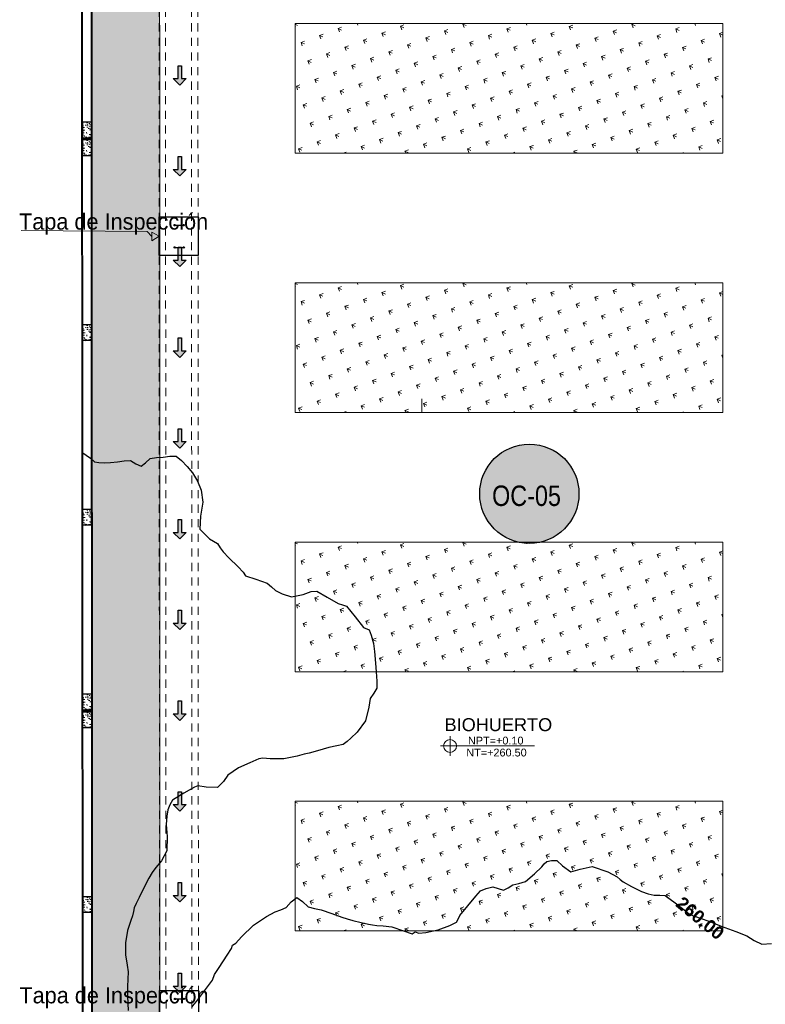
# Model space of a CAD drawing. Header units: millimetres. Extents: x -8931983 to 9630244, y 4 to 18563053.
# Tile 75 of 256: x 349090 to 349101, y 9281957 to 9281973. Entities that reach past the tile are written whole.
import ezdxf

# ---------------------------------------------------------------- set-up
doc = ezdxf.new("R2010")
doc.units = ezdxf.units.MM
doc.linetypes.add('01 nivel$0$HIDDEN2', pattern=[0.1875, 0.125, -0.0625])
doc.linetypes.add('CONTINUA', pattern=[0])
for name, color, linetype, lineweight in [('.', 7, 'Continuous', 0), ('0_ CUNETAS', 151, 'Continuous', 5), ('13.-ALE_PRESENTACION', 7, 'Continuous', 0), ('Cerco Perimetrico', 151, 'Continuous', 18), ('CUNETAS', 5, 'Continuous', 0), ('G-ANNO-DIMS', 7, 'Continuous', 5), ('HIERVA', 108, 'Continuous', 0), ('JUNTAS DE DILATACIÓN', 160, 'CONTINUA', 9), ('LROTULOS', 7, 'Continuous', 5), ('TARRAJEO', 32, 'Continuous', 0), ('TEXTO AMBIENTES', 7, 'Continuous', 30), ('vereda', 254, 'Continuous', 5)]:
    doc.layers.add(name, color=color, linetype=linetype, lineweight=lineweight)
doc.layers.add('0_COLUMNA ACHURADO', color=250, linetype='Continuous', lineweight=0, true_color=0x363636)
for name, color, linetype in [('C-TOPO', 7, 'Continuous'), ('C-TOPO-TEXT', 7, 'Continuous'), ('COLUMNA T.E', 6, 'Continuous')]:
    doc.layers.add(name, color=color, linetype=linetype)
doc.styles.add('AG FB', font='AGENCYR.TTF', dxfattribs={"height": 0.3})
doc.styles.add('Arial_1', font='arial.ttf', dxfattribs={"height": 0.15})
doc.styles.add('Cota B', font='swissck.ttf')
doc.styles.get("Standard").update_dxf_attribs({"font": 'arial.ttf'})

# ---------------------------------------------------------------- blocks, each defined once
blk = doc.blocks.new('topooooo')
at = {"layer": 'C-TOPO', "color": 31, "linetype": 'Continuous', "lineweight": 25, "elevation": 1.618, "flags": 128}
for points in [[(-151.687, -207.41), (-151.528, -207.398), (-151.444, -207.398), (-151.384, -207.363), (-151.313, -207.314), (-151.246, -207.25), (-151.169, -207.173), (-151.099, -207.095), (-151.028, -207.029), (-150.932, -207.015), (-150.846, -206.996), (-150.827, -206.91), (-150.813, -206.814), (-150.749, -206.742), (-150.672, -206.67), (-150.603, -206.592), (-150.528, -206.529), (-150.421, -206.527), (-150.297, -206.545), (-150.17, -206.568), (-150.028, -206.615), (-149.897, -206.691), (-149.759, -206.814), (-149.651, -207.004), (-149.528, -207.164), (-149.32, -207.187), (-149.178, -207.164), (-149.103, -207.184), (-149.028, -207.205), (-148.903, -207.219), (-148.702, -207.238), (-148.593, -207.249), (-148.528, -207.268), (-148.374, -207.208), (-148.197, -207.145), (-148.113, -207.146), (-148.028, -207.148), (-147.914, -207.126), (-147.774, -207.068), (-147.659, -206.924), (-147.593, -206.814), (-147.528, -206.753), (-147.346, -206.722), (-147.153, -206.689), (-147.091, -206.662), (-147.028, -206.639), (-146.819, -206.68), (-146.619, -206.723), (-146.528, -206.698), (-146.449, -206.742), (-146.341, -206.814), (-146.25, -206.899), (-146.123, -207.028), (-146.028, -207.127), (-145.93, -207.228), (-145.861, -207.314), (-145.849, -207.406), (-145.841, -207.501), (-145.768, -207.619), (-145.677, -207.814), (-145.662, -208.033), (-145.677, -208.165), (-145.69, -208.241), (-145.71, -208.314), (-145.769, -208.393), (-145.849, -208.493), (-145.952, -208.641), (-146.028, -208.752), (-146.076, -208.814), (-146.14, -208.907), (-146.274, -209.068), (-146.436, -209.202), (-146.528, -209.266), (-146.572, -209.314), (-146.64, -209.451), (-146.72, -209.622), (-146.752, -209.717), (-146.775, -209.814), (-146.768, -209.933), (-146.78, -210.062), (-146.916, -210.171), (-147.028, -210.235), (-147.057, -210.285), (-147.122, -210.459), (-147.187, -210.655), (-147.174, -210.735), (-147.149, -210.814), (-147.099, -210.902), (-147.028, -211.006), (-146.895, -211.14), (-146.757, -211.314), (-146.725, -211.486), (-146.725, -211.617), (-146.717, -211.716), (-146.706, -211.814), (-146.676, -211.946), (-146.628, -212.138), (-146.602, -212.24), (-146.586, -212.314), (-146.559, -212.364), (-146.528, -212.421), (-146.501, -212.496), (-146.439, -212.647), (-146.346, -212.814), (-146.225, -212.954), (-146.107, -213.061), (-146.028, -213.132), (-145.959, -213.223), (-145.89, -213.314), (-145.795, -213.429), (-145.65, -213.591)], [(-144.925, -212.917), (-144.925, -212.866), (-144.925, -212.814), (-144.933, -212.605), (-144.943, -212.399), (-144.973, -212.314), (-144.988, -212.186), (-145.014, -211.959), (-145.028, -211.837), (-145.051, -211.791), (-145.028, -211.732), (-145.025, -211.599), (-144.997, -211.345), (-144.927, -211.111), (-144.87, -210.972), (-144.824, -210.894), (-144.782, -210.814), (-144.777, -210.698), (-144.754, -210.588), (-144.647, -210.58), (-144.528, -210.588), (-144.435, -210.547), (-144.344, -210.498), (-144.182, -210.437), (-144.028, -210.38), (-143.944, -210.348), (-143.861, -210.314), (-143.744, -210.255), (-143.641, -210.201), (-143.584, -210.169), (-143.528, -210.135), (-143.449, -210.078), (-143.337, -210.005), (-143.16, -209.935), (-143.028, -209.888), (-143.009, -209.833), (-142.953, -209.814), (-142.879, -209.736), (-142.756, -209.586), (-142.659, -209.419), (-142.612, -209.314), (-142.624, -209.259), (-142.639, -209.203), (-142.64, -209.008), (-142.639, -208.814), (-142.641, -208.758), (-142.639, -208.703), (-142.593, -208.622), (-142.528, -208.535), (-142.448, -208.504), (-142.371, -208.471), (-142.339, -208.396), (-142.312, -208.314), (-142.253, -208.239), (-142.191, -208.151), (-142.16, -207.97), (-142.143, -207.814), (-142.143, -207.758), (-142.139, -207.703), (-142.092, -207.646), (-142.028, -207.591), (-141.91, -207.601), (-141.751, -207.591), (-141.664, -207.468), (-141.548, -207.314), (-141.311, -207.224), (-141.148, -207.194), (-141.088, -207.194), (-141.028, -207.195), (-140.884, -207.166), (-140.715, -207.127), (-140.614, -207.089), (-140.528, -207.05), (-140.463, -206.995), (-140.397, -206.945), (-140.206, -206.931), (-140.028, -206.926), (-139.972, -206.927), (-139.916, -206.926), (-139.757, -206.87), (-139.606, -206.814), (-139.545, -206.797), (-139.429, -206.756), (-139.201, -206.676), (-139.028, -206.621), (-138.895, -206.603), (-138.769, -206.573), (-138.657, -206.469)]]:
    blk.add_lwpolyline(points, dxfattribs=at)
at = {"layer": 'C-TOPO-TEXT', "color": 31, "linetype": 'Continuous', "lineweight": -3, "insert": (-139.757, -206.87, 1.618), "char_height": 0.2, "attachment_point": 5, "line_spacing_factor": 0.5}
blk.add_mtext('{\\fArial|b1|i0|c0|p34;260.00}', dxfattribs=at)
blk = doc.blocks.new('*U3857')
at = {"layer": '.', "lineweight": 30}
h = blk.add_hatch(color=1, dxfattribs=at)
h.dxf.hatch_style = 1
h.paths.add_polyline_path([(-0.025, -0.05), (-0.1, -0.05), (0, -0.15), (0.1, -0.05), (0.025, -0.05), (0.025, 0.15), (-0.025, 0.15)])
at = {"layer": '0_ CUNETAS', "color": 1, "lineweight": 30}
blk.add_lwpolyline([(-0.1, -0.05), (-0.025, -0.05), (-0.025, 0.15), (0.025, 0.15), (0.025, -0.05), (0.1, -0.05), (0, -0.15)], close=True, dxfattribs=at)
blk = doc.blocks.new('*U3858')
at = {"layer": '0_ CUNETAS', "color": 0, "linetype": 'ByBlock', "lineweight": -2, "transparency": 16777216}
for p in [(0, 53.2), (0, 51.8), (0, 50.4), (0, 49), (0, 47.6), (0, 46.2), (0, 44.8), (0, 43.4), (0, 42), (0, 40.6), (0, 39.2)]:
    blk.add_blockref('*U3857', p, dxfattribs=at)
blk = doc.blocks.new('TAPA INSPECCION')
at = {"color": 5, "lineweight": 30}
for p, q in [((0.241, -0.13, 206.75), (0.378, -0.13, 206.75)), ((0.241, -0.474, 206.75), (0.378, -0.474, 206.75))]:
    blk.add_line(p, q, dxfattribs=at)
blk.add_lwpolyline([(0, 0), (0.6, 0), (0.6, -0.6), (0, -0.6)], close=True, dxfattribs=at)
for centre in [(0.241, -0.13, 206.75), (0.378, -0.13, 206.75), (0.241, -0.474, 206.75), (0.378, -0.474, 206.75)]:
    blk.add_circle(centre, 0.0116, dxfattribs=at)
blk = doc.blocks.new('red drenaje')
at = {"layer": '0_ CUNETAS', "linetype": '01 nivel$0$HIDDEN2', "lineweight": 0}
for p, q in [((-58.897, 0, -4.412), (-58.925, 56.623, -8.799)), ((-58.797, 0, -4.412), (-58.825, 56.623, -8.799)), ((-58.397, 0, -4.412), (-58.425, 56.624, -8.799)), ((-58.297, 0, -0.012), (-58.325, 56.624, -4.4))]:
    blk.add_line(p, q, dxfattribs=at)
at = {"layer": 'LROTULOS', "color": 1}
for q in [(-61.05, 51.377, -3.963), (-59.035, 51.287, -3.963)]:
    blk.add_line((-59.107, 51.364, -3.963), q, dxfattribs=at)
at = {"layer": 'LROTULOS', "color": 1, "elevation": -3.963}
blk.add_lwpolyline([(-59.036, 51.353), (-58.979, 51.322), (-58.922, 51.291), (-59.034, 51.221)], close=True, dxfattribs=at)
at = {"color": 1, "lineweight": 0}
for p in [(-58.922, 51.591, -3.963), (-58.916, 39.654, -3.038)]:
    blk.add_blockref('TAPA INSPECCION', p, dxfattribs=at)
at = {"layer": '0_ CUNETAS', "lineweight": 0}
blk.add_blockref('*U3858', (-58.605, 0.571, -24.948), dxfattribs=at)
at = {"layer": 'LROTULOS', "lineweight": 25, "style": 'AG FB'}
for p in [(-61.084, 51.392, -3.963), (-61.078, 39.455, -3.038)]:
    blk.add_text('Tapa de Inspección', height=0.25, dxfattribs=at).set_placement(p)
blk = doc.blocks.new('Cotas de elevación - M_Cota de elevación - Destino rellenado-517392-Nivel 1')
at = {"layer": 'G-ANNO-DIMS'}
for p, q in [((-0.0015, 0), (0.013, 0)), ((0, -0.0015), (0, 0.0015))]:
    blk.add_line(p, q, dxfattribs=at)
blk.add_circle((0, 0), 0.001, dxfattribs=at)

msp = doc.modelspace()

# ---------------------------------------------------------------- hatches: boundary and pattern name
at = {"layer": '.', "true_color": 0xadddf7, "transparency": 33554572}
h = msp.add_hatch(color=141, dxfattribs=at)
h.dxf.hatch_style = 1
h.paths.add_polyline_path([(349091.078, 9281970.78137), (349091.078, 9281970.80637), (349090.918, 9281970.80637), (349090.918, 9281970.78137)])
at = {"layer": '.', "true_color": 0xf7f281}
h = msp.add_hatch(dxfattribs=at)
h.set_pattern_fill('ANGLE', color=51)
h.set_pattern_definition([(0, (343948.216, 9280487.862), (0, 6.985), [5.08, -1.905]), (90, (343948.216, 9280487.862), (-6.985, 4e-16), [5.08, -1.905])])
h.paths.add_polyline_path([(349094.21069, 9281968.5738), (349094.21069, 9281966.5738), (349100.80967, 9281966.5738), (349100.80967, 9281968.5738)])
at = {"layer": '.', "true_color": 0xadddf7, "transparency": 33554572}
h = msp.add_hatch(color=141, dxfattribs=at)
h.dxf.hatch_style = 1
h.paths.add_polyline_path([(349091.08238, 9281961.95639), (349091.08238, 9281961.98139), (349090.92238, 9281961.98139), (349090.92238, 9281961.95639)])
at = {"true_color": 0xff7e1c}
h = msp.add_hatch(color=30, dxfattribs=at)
h.dxf.hatch_style = 1
h.paths.add_polyline_path([(349098.58862, 9281965.31852, 1), (349097.05727, 9281965.31852, 1)])
h.paths.add_polyline_path([(349097.1183, 9281964.9391), (349098.4998, 9281964.9391), (349098.4998, 9281965.59876), (349097.1183, 9281965.59876)], flags=25)
at = {"layer": '0_COLUMNA ACHURADO'}
h = msp.add_hatch(dxfattribs=at)
h.set_pattern_fill('AR-CONC', color=256, scale=0.00088, angle=180)
h.set_pattern_definition([(229.9999995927, (9631008.5339, 8932850.00993), (-0.1603225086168, 0.014026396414), [0.016764, -0.184404]), (174.9999995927, (9631008.5339, 8932850.00993), (0.0310142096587, -0.1681300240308), [0.0134112, -0.1475237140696]), (280.4514442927, (9631008.52054, 8932850.0111), (-0.129308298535, -0.1541036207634), [0.014247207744, -0.156719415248]), (226.1841995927, (9631008.5339, 8932849.96522), (-0.238549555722, 0.0369972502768), [0.025146, -0.276606]), (276.6355572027, (9631008.51402, 8932849.9683), (-0.2089156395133, -0.217734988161), [0.021370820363, -0.235079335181]), (171.1841507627, (9631008.5339, 8932849.96522), (-0.208915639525, -0.21773498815), [0.0201167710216, -0.2212845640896]), (200.9999995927, (9631008.51155, 8932849.9764), (-0.133420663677, 0.0899933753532), [0.016764, -0.184404]), (145.9999995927, (9631008.51155, 8932849.9764), (-0.0543857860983, -0.162085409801), [0.0134112, -0.1475232]), (251.4514445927, (9631008.50043, 8932849.9839), (-0.1878064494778, -0.0720920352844), [0.014247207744, -0.156719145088]), (217.49999959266, (9631008.533903, 8932850.00993), (-0.00271797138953, -0.07440843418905), [0, -0.14573504, 0, -0.1497584, 0, -0.148082]), (187.4999995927, (9631008.5339, 8932850.00993), (-0.05880130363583, -0.0881589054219), [0, -0.08538464, 0, -0.14238224, 0, -0.0564388]), (147.49999959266, (9631008.58375, 8932850.00993), (-0.119319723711, 0.00504129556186), [0, -0.05588, 0, -0.1743456, 0, -0.2313432]), (137.4999995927, (9631008.6061, 8932850.00993), (-0.1303536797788, -0.0223753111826), [0, -0.072644, 0, -0.11578336, 0, -0.1642872])])
h.paths.add_polyline_path([(349091.06301, 9281971.05637), (349090.93301, 9281971.05637), (349090.93301, 9281970.80637), (349091.06301, 9281970.80637)])
h = msp.add_hatch(dxfattribs=at)
h.set_pattern_fill('AR-CONC', color=256, scale=0.00088, angle=180)
h.set_pattern_definition([(229.9999995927, (9631008.5339, 8932849.73493), (-0.1603225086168, 0.014026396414), [0.016764, -0.184404]), (174.9999995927, (9631008.5339, 8932849.73493), (0.0310142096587, -0.1681300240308), [0.0134112, -0.1475237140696]), (280.4514442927, (9631008.52054, 8932849.7361), (-0.129308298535, -0.1541036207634), [0.014247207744, -0.156719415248]), (226.1841995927, (9631008.5339, 8932849.69022), (-0.238549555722, 0.0369972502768), [0.025146, -0.276606]), (276.6355572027, (9631008.51402, 8932849.6933), (-0.2089156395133, -0.217734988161), [0.021370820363, -0.235079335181]), (171.1841507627, (9631008.5339, 8932849.69022), (-0.208915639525, -0.21773498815), [0.0201167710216, -0.2212845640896]), (200.9999995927, (9631008.51155, 8932849.7014), (-0.133420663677, 0.0899933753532), [0.016764, -0.184404]), (145.9999995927, (9631008.51155, 8932849.7014), (-0.0543857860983, -0.162085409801), [0.0134112, -0.1475232]), (251.4514445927, (9631008.50043, 8932849.7089), (-0.1878064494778, -0.0720920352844), [0.014247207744, -0.156719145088]), (217.49999959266, (9631008.5339, 8932849.73493), (-0.00271797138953, -0.07440843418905), [0, -0.14573504, 0, -0.1497584, 0, -0.148082]), (187.4999995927, (9631008.5339, 8932849.73493), (-0.05880130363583, -0.0881589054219), [0, -0.08538464, 0, -0.14238224, 0, -0.0564388]), (147.49999959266, (9631008.583744, 8932849.73493), (-0.119319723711, 0.00504129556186), [0, -0.05588, 0, -0.1743456, 0, -0.2313432]), (137.4999995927, (9631008.6061, 8932849.73493), (-0.1303536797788, -0.0223753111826), [0, -0.072644, 0, -0.11578336, 0, -0.1642872])])
h.paths.add_polyline_path([(349091.063, 9281970.78137), (349090.933, 9281970.78137), (349090.933, 9281970.53137), (349091.063, 9281970.53137)])
h = msp.add_hatch(dxfattribs=at)
h.set_pattern_fill('AR-CONC', color=256, scale=0.00088, angle=180)
h.set_pattern_definition([(229.9999995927, (9631008.53531, 8932846.88493), (-0.1603225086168, 0.014026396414), [0.016764, -0.184404]), (174.9999995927, (9631008.53531, 8932846.88493), (0.0310142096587, -0.1681300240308), [0.0134112, -0.1475237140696]), (280.4514442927, (9631008.52195, 8932846.8861), (-0.129308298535, -0.1541036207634), [0.014247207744, -0.156719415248]), (226.1841995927, (9631008.53531, 8932846.84022), (-0.238549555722, 0.0369972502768), [0.025146, -0.276606]), (276.6355572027, (9631008.51543, 8932846.8433), (-0.2089156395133, -0.217734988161), [0.021370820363, -0.235079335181]), (171.1841507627, (9631008.5353, 8932846.84022), (-0.208915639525, -0.21773498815), [0.0201167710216, -0.2212845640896]), (200.9999995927, (9631008.51296, 8932846.8514), (-0.133420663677, 0.0899933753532), [0.016764, -0.184404]), (145.9999995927, (9631008.51296, 8932846.8514), (-0.0543857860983, -0.162085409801), [0.0134112, -0.1475232]), (251.4514445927, (9631008.50184, 8932846.8589), (-0.1878064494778, -0.0720920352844), [0.014247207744, -0.156719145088]), (217.49999959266, (9631008.53531, 8932846.88493), (-0.00271797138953, -0.07440843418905), [0, -0.14573504, 0, -0.1497584, 0, -0.148082]), (187.4999995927, (9631008.53531, 8932846.88493), (-0.05880130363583, -0.0881589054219), [0, -0.08538464, 0, -0.14238224, 0, -0.0564388]), (147.49999959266, (9631008.58516, 8932846.88493), (-0.119319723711, 0.00504129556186), [0, -0.05588, 0, -0.1743456, 0, -0.2313432]), (137.4999995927, (9631008.60751, 8932846.88493), (-0.1303536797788, -0.0223753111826), [0, -0.072644, 0, -0.11578336, 0, -0.1642872])])
h.paths.add_polyline_path([(349091.06442, 9281967.93137), (349090.93442, 9281967.93137), (349090.93442, 9281967.68137), (349091.06442, 9281967.68137)])
h = msp.add_hatch(dxfattribs=at)
h.set_pattern_fill('AR-CONC', color=256, scale=0.00088, angle=180)
h.set_pattern_definition([(229.9999995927, (9631008.53672, 8932844.03493), (-0.1603225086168, 0.014026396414), [0.016764, -0.184404]), (174.9999995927, (9631008.53672, 8932844.03493), (0.0310142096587, -0.1681300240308), [0.0134112, -0.1475237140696]), (280.4514442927, (9631008.52336, 8932844.0361), (-0.129308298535, -0.1541036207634), [0.014247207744, -0.156719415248]), (226.1841995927, (9631008.53672, 8932843.99023), (-0.238549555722, 0.0369972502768), [0.025146, -0.276606]), (276.6355572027, (9631008.51685, 8932843.9933), (-0.2089156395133, -0.217734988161), [0.021370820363, -0.235079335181]), (171.1841507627, (9631008.53672, 8932843.99023), (-0.208915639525, -0.21773498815), [0.0201167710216, -0.2212845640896]), (200.9999995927, (9631008.51437, 8932844.0014), (-0.133420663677, 0.0899933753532), [0.016764, -0.184404]), (145.9999995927, (9631008.51437, 8932844.0014), (-0.0543857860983, -0.162085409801), [0.0134112, -0.1475232]), (251.4514445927, (9631008.50325, 8932844.0089), (-0.1878064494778, -0.0720920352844), [0.014247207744, -0.156719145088]), (217.49999959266, (9631008.536725, 8932844.03493), (-0.00271797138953, -0.07440843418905), [0, -0.14573504, 0, -0.1497584, 0, -0.148082]), (187.4999995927, (9631008.536725, 8932844.03493), (-0.05880130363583, -0.0881589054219), [0, -0.08538464, 0, -0.14238224, 0, -0.0564388]), (147.49999959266, (9631008.58657, 8932844.03493), (-0.119319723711, 0.00504129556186), [0, -0.05588, 0, -0.1743456, 0, -0.2313432]), (137.4999995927, (9631008.60892, 8932844.03493), (-0.1303536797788, -0.0223753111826), [0, -0.072644, 0, -0.11578336, 0, -0.1642872])])
h.paths.add_polyline_path([(349091.06583, 9281965.08138), (349090.93583, 9281965.08138), (349090.93583, 9281964.83138), (349091.06583, 9281964.83138)])
h = msp.add_hatch(dxfattribs=at)
h.set_pattern_fill('AR-CONC', color=256, scale=0.00088, angle=180)
h.set_pattern_definition([(229.9999995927, (9631008.53828, 8932841.18494), (-0.1603225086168, 0.014026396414), [0.016764, -0.184404]), (174.9999995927, (9631008.53828, 8932841.18494), (0.0310142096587, -0.1681300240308), [0.0134112, -0.1475237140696]), (280.4514442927, (9631008.52492, 8932841.18611), (-0.129308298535, -0.1541036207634), [0.014247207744, -0.156719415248]), (226.1841995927, (9631008.53828, 8932841.14024), (-0.238549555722, 0.0369972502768), [0.025146, -0.276606]), (276.6355572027, (9631008.5184, 8932841.14332), (-0.2089156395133, -0.217734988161), [0.021370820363, -0.235079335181]), (171.1841507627, (9631008.53828, 8932841.14024), (-0.208915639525, -0.21773498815), [0.0201167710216, -0.2212845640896]), (200.9999995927, (9631008.51593, 8932841.15141), (-0.133420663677, 0.0899933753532), [0.016764, -0.184404]), (145.9999995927, (9631008.51593, 8932841.15141), (-0.0543857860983, -0.162085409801), [0.0134112, -0.1475232]), (251.4514445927, (9631008.5048, 8932841.15891), (-0.1878064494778, -0.0720920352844), [0.014247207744, -0.156719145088]), (217.49999959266, (9631008.53828, 8932841.18494), (-0.00271797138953, -0.07440843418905), [0, -0.14573504, 0, -0.1497584, 0, -0.148082]), (187.4999995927, (9631008.53828, 8932841.18494), (-0.05880130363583, -0.0881589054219), [0, -0.08538464, 0, -0.14238224, 0, -0.0564388]), (147.49999959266, (9631008.58812, 8932841.18494), (-0.119319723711, 0.00504129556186), [0, -0.05588, 0, -0.1743456, 0, -0.2313432]), (137.4999995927, (9631008.61047, 8932841.18494), (-0.1303536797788, -0.0223753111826), [0, -0.072644, 0, -0.11578336, 0, -0.1642872])])
h.paths.add_polyline_path([(349091.06738, 9281962.23139), (349090.93738, 9281962.23139), (349090.93738, 9281961.98139), (349091.06738, 9281961.98139)])
h = msp.add_hatch(dxfattribs=at)
h.set_pattern_fill('AR-CONC', color=256, scale=0.00088, angle=180)
h.set_pattern_definition([(229.9999995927, (9631008.53827, 8932840.90994), (-0.1603225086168, 0.014026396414), [0.016764, -0.184404]), (174.9999995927, (9631008.53827, 8932840.90994), (0.0310142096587, -0.1681300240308), [0.0134112, -0.1475237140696]), (280.4514442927, (9631008.52491, 8932840.91111), (-0.129308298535, -0.1541036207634), [0.014247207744, -0.156719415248]), (226.1841995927, (9631008.53827, 8932840.86524), (-0.238549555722, 0.0369972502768), [0.025146, -0.276606]), (276.6355572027, (9631008.5184, 8932840.86832), (-0.2089156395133, -0.217734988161), [0.021370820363, -0.235079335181]), (171.1841507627, (9631008.53827, 8932840.86524), (-0.208915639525, -0.21773498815), [0.0201167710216, -0.2212845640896]), (200.9999995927, (9631008.51592, 8932840.87641), (-0.133420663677, 0.0899933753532), [0.016764, -0.184404]), (145.9999995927, (9631008.51592, 8932840.87641), (-0.0543857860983, -0.162085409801), [0.0134112, -0.1475232]), (251.4514445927, (9631008.5048, 8932840.88391), (-0.1878064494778, -0.0720920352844), [0.014247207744, -0.156719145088]), (217.49999959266, (9631008.538274, 8932840.90994), (-0.00271797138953, -0.07440843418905), [0, -0.14573504, 0, -0.1497584, 0, -0.148082]), (187.4999995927, (9631008.538274, 8932840.90994), (-0.05880130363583, -0.0881589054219), [0, -0.08538464, 0, -0.14238224, 0, -0.0564388]), (147.49999959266, (9631008.58812, 8932840.90994), (-0.119319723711, 0.00504129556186), [0, -0.05588, 0, -0.1743456, 0, -0.2313432]), (137.4999995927, (9631008.61047, 8932840.90994), (-0.1303536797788, -0.0223753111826), [0, -0.072644, 0, -0.11578336, 0, -0.1642872])])
h.paths.add_polyline_path([(349091.06738, 9281961.95639), (349090.93738, 9281961.95639), (349090.93738, 9281961.70639), (349091.06738, 9281961.70639)])
h = msp.add_hatch(dxfattribs=at)
h.set_pattern_fill('AR-CONC', color=256, scale=0.00088, angle=180)
h.set_pattern_definition([(229.9999995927, (9631008.53969, 8932838.05993), (-0.1603225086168, 0.014026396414), [0.016764, -0.184404]), (174.9999995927, (9631008.53969, 8932838.05993), (0.0310142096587, -0.1681300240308), [0.0134112, -0.1475237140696]), (280.4514442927, (9631008.52633, 8932838.0611), (-0.129308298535, -0.1541036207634), [0.014247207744, -0.156719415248]), (226.1841995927, (9631008.53969, 8932838.01523), (-0.238549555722, 0.0369972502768), [0.025146, -0.276606]), (276.6355572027, (9631008.5198, 8932838.0183), (-0.2089156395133, -0.217734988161), [0.021370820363, -0.235079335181]), (171.1841507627, (9631008.53969, 8932838.01523), (-0.208915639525, -0.21773498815), [0.0201167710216, -0.2212845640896]), (200.9999995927, (9631008.51733, 8932838.0264), (-0.133420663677, 0.0899933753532), [0.016764, -0.184404]), (145.9999995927, (9631008.51733, 8932838.0264), (-0.0543857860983, -0.162085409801), [0.0134112, -0.1475232]), (251.4514445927, (9631008.50622, 8932838.0339), (-0.1878064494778, -0.0720920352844), [0.014247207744, -0.156719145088]), (217.49999959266, (9631008.539687, 8932838.05993), (-0.00271797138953, -0.07440843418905), [0, -0.14573504, 0, -0.1497584, 0, -0.148082]), (187.4999995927, (9631008.53969, 8932838.05993), (-0.05880130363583, -0.0881589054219), [0, -0.08538464, 0, -0.14238224, 0, -0.0564388]), (147.49999959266, (9631008.58953, 8932838.05993), (-0.119319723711, 0.00504129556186), [0, -0.05588, 0, -0.1743456, 0, -0.2313432]), (137.4999995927, (9631008.61188, 8932838.05993), (-0.1303536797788, -0.0223753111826), [0, -0.072644, 0, -0.11578336, 0, -0.1642872])])
h.paths.add_polyline_path([(349091.06879, 9281959.10638), (349090.93879, 9281959.10638), (349090.93879, 9281958.85638), (349091.06879, 9281958.85638)])
at = {"layer": 'HIERVA', "lineweight": 0, "true_color": 0x136734, "transparency": 33554610}
h = msp.add_hatch(dxfattribs=at)
h.set_pattern_fill('GRASS', color=116, scale=0.012, angle=-114.506506)
h.set_pattern_definition([(335.4934938, (343646.55733, 9280804.51346), (0.285509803, 0.1067107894), [0.05715, -0.373902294]), (290.493494, (343646.55733, 9280804.51346), (0.285509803, 0.10671079), [0.05715, -0.24765]), (20.493494, (343646.55733, 9280804.51346), (-0.10671079, 0.285509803), [0.05715, -0.24765])])
h.paths.add_polyline_path([(349092.70281, 9282027.10454), (349092.10269, 9282027.10454), (349092.13772, 9281918.00139), (349091.10404, 9281918.00139), (349091.04784, 9282031.21222), (349161.76152, 9282031.21222), (349161.76152, 9281923.00139), (349161.0004, 9281923.00139), (349161.0004, 9281955.09947), (349160.2045, 9281955.1014), (349160.20446, 9281956.81947), (349160.20455, 9281957.04444), (349160.20455, 9281978.66944), (349160.20455, 9281988.05646), (349160.08467, 9281988.05442), (349160.08467, 9282030.76942), (349092.68467, 9282030.76942), (349092.68467, 9282027.32949), (349092.70346, 9282027.32949)])
h = msp.add_hatch(dxfattribs=at)
h.set_pattern_fill('GRASS', color=116, scale=0.012, angle=-114.506506)
h.set_pattern_definition([(335.493494, (343948.21626, 9280487.8619), (0.285509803, 0.106710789), [0.05715, -0.373902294]), (290.493494, (343948.21626, 9280487.8619), (0.285509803, 0.10671079), [0.05715, -0.24765]), (20.493494, (343948.21626, 9280487.8619), (-0.10671079, 0.285509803), [0.05715, -0.24765])])
h.paths.add_polyline_path([(349094.21069, 9281972.5738), (349094.21069, 9281970.5738), (349100.80967, 9281970.5738), (349100.80967, 9281972.5738)])
h = msp.add_hatch(dxfattribs=at)
h.set_pattern_fill('GRASS', color=116, scale=0.012, angle=-114.506506)
h.set_pattern_definition([(335.493494, (343948.21626, 9280483.8619), (0.285509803, 0.106710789), [0.05715, -0.373902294]), (290.493494, (343948.21626, 9280483.8619), (0.285509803, 0.10671079), [0.05715, -0.24765]), (20.493494, (343948.21626, 9280483.8619), (-0.10671079, 0.285509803), [0.05715, -0.24765])])
h.paths.add_polyline_path([(349100.80967, 9281968.5738), (349094.21069, 9281968.5738), (349094.21069, 9281966.5738), (349100.80967, 9281966.5738)])
h = msp.add_hatch(dxfattribs=at)
h.set_pattern_fill('GRASS', color=116, scale=0.012, angle=-114.506506)
h.set_pattern_definition([(335.493494, (343948.21626, 9280479.8619), (0.285509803, 0.106710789), [0.05715, -0.373902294]), (290.493494, (343948.21626, 9280479.8619), (0.285509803, 0.10671079), [0.05715, -0.24765]), (20.493494, (343948.21626, 9280479.8619), (-0.10671079, 0.285509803), [0.05715, -0.24765])])
h.paths.add_polyline_path([(349100.80967, 9281964.5738), (349094.21069, 9281964.5738), (349094.21069, 9281962.5738), (349100.80967, 9281962.5738)])
h = msp.add_hatch(dxfattribs=at)
h.set_pattern_fill('GRASS', color=116, scale=0.012, angle=-114.506506)
h.set_pattern_definition([(335.493494, (343948.21626, 9280475.8619), (0.285509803, 0.106710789), [0.05715, -0.373902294]), (290.493494, (343948.21626, 9280475.8619), (0.285509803, 0.10671079), [0.05715, -0.24765]), (20.493494, (343948.21626, 9280475.8619), (-0.10671079, 0.285509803), [0.05715, -0.24765])])
h.paths.add_polyline_path([(349100.80967, 9281960.5738), (349094.21069, 9281960.5738), (349094.21069, 9281958.5738), (349100.80967, 9281958.5738)])
at = {"layer": 'JUNTAS DE DILATACIÓN'}
h = msp.add_hatch(dxfattribs=at)
h.set_pattern_fill('ANSI34', color=256, scale=0.0029, angle=270.093963)
h.set_pattern_definition([(315.0939632, (347557.93615, 9287557.727254), (0.03899999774, 0.03912812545), []), (315.0939632, (347557.93617, 9287557.714233), (0.03899999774, 0.03912812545), []), (315.0939632, (347557.93619, 9287557.70121), (0.03899999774, 0.03912812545), []), (315.0939632, (347557.936213, 9287557.68819), (0.03899999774, 0.03912812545), [])])
h.paths.add_polyline_path([(349091.078, 9281970.78137), (349091.078, 9281970.80637), (349090.918, 9281970.80637), (349090.918, 9281970.78137)])
h = msp.add_hatch(dxfattribs=at)
h.set_pattern_fill('ANSI34', color=256, scale=0.0029, angle=270.093963)
h.set_pattern_definition([(315.0939632, (347557.940524, 9287548.902267), (0.03899999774, 0.03912812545), []), (315.0939632, (347557.940545, 9287548.889246), (0.03899999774, 0.03912812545), []), (315.0939632, (347557.940566, 9287548.876224), (0.03899999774, 0.03912812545), []), (315.0939632, (347557.94059, 9287548.863203), (0.03899999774, 0.03912812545), [])])
h.paths.add_polyline_path([(349091.08238, 9281961.95639), (349091.08238, 9281961.98139), (349090.92238, 9281961.98139), (349090.92238, 9281961.95639)])

# ---------------------------------------------------------------- linework, layer by layer
msp.add_circle((349097.82295, 9281965.31852), 0.76568)
at = {"layer": 'Cerco Perimetrico'}
for p, q in [((349090.90285, 9282031.35722), (349090.95912, 9281917.85639)), ((349091.03284, 9282031.22722), (349091.08905, 9281917.98639))]:
    msp.add_line(p, q, dxfattribs=at)
at = {"layer": 'COLUMNA T.E', "lineweight": 30, "ltscale": 1.87}
for points in [[(349090.93301, 9281970.80637), (349090.93301, 9281971.05637), (349091.06301, 9281971.05637), (349091.06301, 9281970.80637)], [(349090.933, 9281970.53137), (349090.933, 9281970.78137), (349091.063, 9281970.78137), (349091.063, 9281970.53137)], [(349090.93442, 9281967.68137), (349090.93442, 9281967.93137), (349091.06442, 9281967.93137), (349091.06442, 9281967.68137)], [(349090.93583, 9281964.83138), (349090.93583, 9281965.08138), (349091.06583, 9281965.08138), (349091.06583, 9281964.83138)], [(349090.93738, 9281961.98139), (349090.93738, 9281962.23139), (349091.06738, 9281962.23139), (349091.06738, 9281961.98139)], [(349090.93738, 9281961.70639), (349090.93738, 9281961.95639), (349091.06738, 9281961.95639), (349091.06738, 9281961.70639)], [(349090.93879, 9281958.85638), (349090.93879, 9281959.10638), (349091.06879, 9281959.10638), (349091.06879, 9281958.85638)]]:
    msp.add_lwpolyline(points, close=True, dxfattribs=at)
at = {"layer": 'JUNTAS DE DILATACIÓN'}
for points in [[(349091.078, 9281970.78137), (349091.078, 9281970.80637), (349090.918, 9281970.80637), (349090.918, 9281970.78137)], [(349091.08238, 9281961.95639), (349091.08238, 9281961.98139), (349090.92238, 9281961.98139), (349090.92238, 9281961.95639)]]:
    msp.add_lwpolyline(points, close=True, dxfattribs=at)
at = {"layer": 'TARRAJEO'}
for p, q in [((349090.88784, 9282031.37222), (349090.94412, 9281917.84131)), ((349091.04784, 9282031.21222), (349091.10404, 9281918.00139))]:
    msp.add_line(p, q, dxfattribs=at)
at = {"layer": 'vereda', "elevation": -4.39971}
msp.add_lwpolyline([(349092.70281, 9282027.10454), (349092.10269, 9282027.10454), (349092.13772, 9281918.00139), (349091.10404, 9281918.00139), (349091.04784, 9282031.21222), (349161.76152, 9282031.21222), (349161.76152, 9281923.00139), (349161.0004, 9281923.00139), (349161.0004, 9281955.09947), (349160.20446, 9281955.09947), (349160.20455, 9281956.81947), (349160.20455, 9281957.04444), (349160.20454, 9281978.66944), (349160.20455, 9281988.05646), (349160.08467, 9281988.05442), (349160.08467, 9282030.76942), (349092.68467, 9282030.76942), (349092.68467, 9282027.32949), (349092.70346, 9282027.32949), (349092.70281, 9282027.10454)], dxfattribs=at)
at = {"layer": 'vereda', "elevation": -4.24072}
for points in [[(349100.80967, 9281972.5738), (349100.80967, 9281970.5738), (349094.21069, 9281970.5738), (349094.21069, 9281972.5738)], [(349100.80967, 9281968.5738), (349100.80967, 9281966.5738), (349094.21069, 9281966.5738), (349094.21069, 9281968.5738)], [(349100.80967, 9281964.5738), (349100.80967, 9281962.5738), (349094.21069, 9281962.5738), (349094.21069, 9281964.5738)], [(349100.80967, 9281960.5738), (349100.80967, 9281958.5738), (349094.21069, 9281958.5738), (349094.21069, 9281960.5738)]]:
    msp.add_lwpolyline(points, close=True, dxfattribs=at)

# ---------------------------------------------------------------- block references
at = {"layer": 'CUNETAS', "color": 84, "lineweight": 30}
msp.add_blockref('red drenaje', (349151.0347, 9281918.00139), dxfattribs=at)
at = {"layer": 'TEXTO AMBIENTES', "xscale": 99.99999999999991, "yscale": 99.99999999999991, "zscale": 99.99999999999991}
msp.add_blockref('Cotas de elevación - M_Cota de elevación - Destino rellenado-517392-Nivel 1', (349096.60028, 9281961.42717), dxfattribs=at)
at = {"layer": 'vereda', "rotation": 320.4010421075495}
msp.add_blockref('topooooo', (349340.00467, 9282029.08654, 261.841), dxfattribs=at)

# ---------------------------------------------------------------- texts
at = {"layer": '13.-ALE_PRESENTACION', "style": 'Cota B'}
msp.add_text('OC-05', height=0.315, dxfattribs=at).set_placement((349097.24801, 9281965.1301))
at = {"layer": 'TEXTO AMBIENTES', "insert": (349096.17026, 9281961.85623), "char_height": 0.2, "width": 2.3498984, "attachment_point": 1, "style": 'Arial_1'}
msp.add_mtext('\\pxqc;BIOHUERTO', dxfattribs=at)
at = {"layer": 'TEXTO AMBIENTES', "char_height": 0.12, "width": 0.9021419, "attachment_point": 1, "line_spacing_factor": 0.941778, "style": 'Arial_1'}
for s, insert in [('NPT=+0.10', (349096.876, 9281961.57057)), ('NT=+260.50', (349096.85018, 9281961.38594))]:
    msp.add_mtext(s, dxfattribs=dict(at, insert=insert))

doc.saveas('drawing.dxf')
